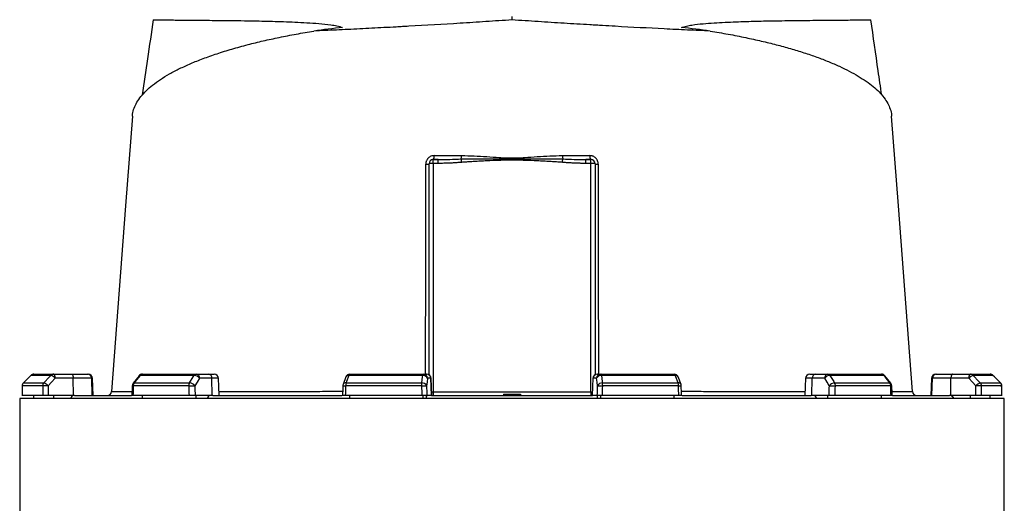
# Model space of a CAD drawing. Header units: millimetres. Extents: x 6509 to 14247, y 2145 to 17923.
# Tile 7 of 9: x 8077 to 11517, y 14021 to 15711. Entities that reach past the tile are written whole.
import ezdxf

# ---------------------------------------------------------------- set-up
doc = ezdxf.new("R2010")
doc.units = ezdxf.units.MM
doc.header["$LTSCALE"] = 5

msp = doc.modelspace()

# ---------------------------------------------------------------- linework, layer by layer
at = {"color": 7, "linetype": 'Continuous', "lineweight": 25}
for p, q in [((9797.1, 15710.3), (9797.1, 15722.6)), ((9507.1, 14470.9), (9507.1, 15207.6)), ((9522.1, 15208.9), (9522.1, 15222.6)), ((9522.1, 15222.6), (9539.2, 15222.6)), ((9522.1, 15208.9), (9522.1, 14411.3)), ((9539.2, 15208.9), (9522.1, 15208.9)), ((9539.2, 15208.9), (9539.2, 15222.6)), ((10055, 15208.9), (10055, 15222.6)), ((10055, 15222.6), (10072.1, 15222.6)), ((10072.1, 15208.9), (10055, 15208.9)), ((10072.1, 15208.9), (10072.1, 15222.6)), ((10072.1, 14411.3), (10072.1, 15208.9)), ((10087.1, 15207.6), (10087.1, 14470.8)), ((8116, 14468.2), (8090.1, 14442)), ((8185.8, 14468.2), (8116.3, 14468.2)), ((8126.7, 14472.6), (8195.8, 14472.6)), ((8195.8, 14472.6), (8258.9, 14472.6)), ((8264.1, 14458.2), (8201, 14458.2)), ((8258.9, 14472.6), (8313.8, 14472.6)), ((8264.8, 14397.6), (8264.1, 14458.2)), ((8328.6, 14458.2), (8264.1, 14458.2)), ((8313.8, 14472.6), (8316.4, 14472.6)), ((8330.7, 14397.6), (8328.6, 14458.2)), ((8333.5, 14397.6), (8331.4, 14458.2)), ((8493.9, 14466.9), (8473.2, 14440.7)), ((8686.8, 14468.2), (8497.6, 14468.2)), ((8505.6, 14472.6), (8693.7, 14472.6)), ((8693.7, 14472.6), (8736.8, 14472.6)), ((8748.3, 14458.2), (8705.2, 14458.2)), ((8736.8, 14472.6), (8756.7, 14472.6)), ((8749.9, 14397.6), (8748.3, 14458.2)), ((8773.8, 14397.6), (8771.7, 14458.2)), ((9216.6, 14462.9), (9206.8, 14436.7)), ((9485.3, 14468.2), (9227.1, 14468.2)), ((9230.6, 14472.6), (9487.2, 14472.6)), ((9487.2, 14472.6), (9498.8, 14472.6)), ((9498.8, 14472.6), (9500, 14472.6)), ((9513.5, 14458.2), (9502, 14458.2)), ((9515.6, 14397.6), (9513.5, 14458.2)), ((9517.1, 14397.6), (9515, 14458.2)), ((10079.3, 14458.2), (10077.2, 14397.6)), ((10078.8, 14397.6), (10080.9, 14458.2)), ((10092.7, 14458.2), (10080.9, 14458.2)), ((10094.3, 14472.6), (10095.6, 14472.6)), ((10095.6, 14472.6), (10107.4, 14472.6)), ((10107.4, 14472.6), (10363.7, 14472.6)), ((10367.3, 14468.2), (10109.4, 14468.2)), ((10387.7, 14436.7), (10377.8, 14462.9)), ((10822.7, 14458.2), (10820.6, 14397.6)), ((10837.7, 14472.6), (10857.8, 14472.6)), ((10844.7, 14397.6), (10846.3, 14458.2)), ((10889.6, 14458.2), (10846.3, 14458.2)), ((10857.8, 14472.6), (10901, 14472.6)), ((10901, 14472.6), (11088.4, 14472.6)), ((11096.5, 14468.2), (10907.9, 14468.2)), ((11120.9, 14440.7), (11100.2, 14466.9)), ((11262.7, 14458.2), (11260.6, 14397.6)), ((11262.8, 14458.2), (11260.7, 14397.6)), ((11263.7, 14397.6), (11265.7, 14458.2)), ((11330.6, 14458.2), (11265.7, 14458.2)), ((11277.7, 14472.6), (11277.8, 14472.6)), ((11277.8, 14472.6), (11280.5, 14472.6)), ((11280.5, 14472.6), (11335.7, 14472.6)), ((11329.9, 14397.6), (11330.6, 14458.2)), ((11393.7, 14458.2), (11330.6, 14458.2)), ((11335.7, 14472.6), (11398.8, 14472.6)), ((11398.8, 14472.6), (11467.1, 14472.6)), ((11477.5, 14468.2), (11408.8, 14468.2)), ((11467.1, 14472.6), (11467.4, 14472.6)), ((11503.7, 14442), (11477.7, 14468.2)), ((11504.1, 14442), (11478.1, 14468.2)), ((8157.4, 14431.4), (8086, 14431.4)), ((8090.3, 14442), (8161.5, 14442)), ((8667.9, 14431.4), (8473.6, 14431.4)), ((8476.9, 14442), (8670.7, 14442)), ((9480.9, 14431.4), (9215.9, 14431.4)), ((9217.3, 14442), (9481.7, 14442)), ((10113, 14442), (10377.2, 14442)), ((10378.7, 14431.4), (10113.9, 14431.4)), ((10924.1, 14442), (11117.2, 14442)), ((11120.6, 14431.4), (10927, 14431.4)), ((11433.2, 14442), (11503.5, 14442)), ((11507.8, 14431.4), (11437.3, 14431.4)), ((8077.1, 14387.6), (8077.1, 13942.5)), ((11517.1, 14387.6), (8077.1, 14387.6)), ((8157.8, 14397.6), (8085.7, 14397.6)), ((8126.7, 14387.6), (8126.7, 14397.6)), ((8264.8, 14397.6), (8177.1, 14397.6)), ((8195.8, 14387.6), (8195.8, 14397.6)), ((8253.2, 14387.6), (8258.9, 14393.7)), ((8258.9, 14393.7), (8258.9, 14397.6)), ((8268.3, 14397.6), (8264.8, 14397.6)), ((8268.3, 14397.6), (8467.4, 14397.6)), ((8668.8, 14397.6), (8472.8, 14397.6)), ((8505.6, 14387.6), (8505.6, 14397.6)), ((8749.9, 14397.6), (8690, 14397.6)), ((8693.7, 14387.6), (8693.7, 14397.6)), ((8732.9, 14387.6), (8736.8, 14393.7)), ((8736.8, 14393.7), (8736.8, 14397.6)), ((8752.3, 14397.6), (8749.9, 14397.6)), ((8752.3, 14397.6), (9203.1, 14397.6)), ((9482.1, 14397.6), (9214.7, 14397.6)), ((9230.6, 14387.6), (9230.6, 14397.6)), ((9487.2, 14387.6), (9487.2, 14397.6)), ((9497.7, 14387.6), (9498.8, 14393.7)), ((9498.8, 14393.7), (9498.8, 14397.6)), ((9515.6, 14397.6), (9499.6, 14397.6)), ((9516.2, 14397.6), (9515.6, 14397.6)), ((9516.2, 14397.6), (10078.1, 14397.6)), ((9522.1, 14411.3), (10072.1, 14411.3)), ((9522.1, 14411.3), (9522.1, 14397.6)), ((9766.8, 14402.6), (9767.1, 14397.6)), ((9766.8, 14402.6), (9797.1, 14402.6)), ((9797.1, 14402.6), (9797.1, 14397.6)), ((9797.1, 14402.6), (9827.3, 14402.6)), ((9827.3, 14402.6), (9827.1, 14397.6)), ((10072.1, 14411.3), (10072.1, 14397.6)), ((10078.8, 14397.6), (10078.1, 14397.6)), ((10095.2, 14397.6), (10078.8, 14397.6)), ((10095.6, 14393.3), (10095.6, 14397.6)), ((10096.6, 14387.6), (10095.6, 14393.3)), ((10107.4, 14387.6), (10107.4, 14397.6)), ((10379.8, 14397.6), (10112.7, 14397.6)), ((10363.7, 14387.6), (10363.7, 14397.6)), ((10391.7, 14397.6), (10842, 14397.6)), ((10844.7, 14397.6), (10842, 14397.6)), ((10904.8, 14397.6), (10844.7, 14397.6)), ((10857.8, 14393.3), (10857.8, 14397.6)), ((10857.8, 14393.3), (10861.4, 14387.6)), ((10901, 14387.6), (10901, 14397.6)), ((11121.3, 14397.6), (10926.1, 14397.6)), ((11088.4, 14387.6), (11088.4, 14397.6)), ((11127, 14397.6), (11325.9, 14397.6)), ((11195.4, 14411.5), (11195.5, 14411.5)), ((11329.9, 14397.6), (11325.9, 14397.6)), ((11417.7, 14397.6), (11329.9, 14397.6)), ((11335.7, 14393.3), (11335.7, 14397.6)), ((11335.7, 14393.3), (11341, 14387.6)), ((11398.8, 14387.6), (11398.8, 14397.6)), ((11508.1, 14397.6), (11436.9, 14397.6)), ((11467.1, 14387.6), (11467.1, 14397.6)), ((11467.4, 14387.6), (11467.4, 14397.6)), ((11517.1, 13942.5), (11517.1, 14387.6))]:
    msp.add_line(p, q, dxfattribs=at)
at = {"color": 8, "linetype": 'Continuous', "lineweight": 25}
for p, q in [((8116, 14468.2), (8116.3, 14468.2)), ((8331.4, 14458.2), (8328.6, 14458.2)), ((8771.7, 14458.2), (8748.3, 14458.2)), ((9515, 14458.2), (9513.5, 14458.2)), ((10080.9, 14458.2), (10079.3, 14458.2)), ((10846.3, 14458.2), (10822.7, 14458.2)), ((11262.8, 14458.2), (11262.7, 14458.2)), ((11265.7, 14458.2), (11262.8, 14458.2)), ((11467.5, 14472.6), (11467.4, 14472.6)), ((11477.5, 14468.2), (11477.8, 14468.2)), ((8085.7, 14431.5), (8086, 14431.4)), ((8090, 14442), (8090.3, 14442)), ((11503.5, 14442), (11503.7, 14442)), ((11507.8, 14431.4), (11508.1, 14431.5))]:
    msp.add_line(p, q, dxfattribs=at)
at = {"color": 7, "linetype": 'Continuous', "lineweight": 25, "flags": 128}
for points in [[(8470.8, 15374.4), (8447.1, 15060.8), (8398.1, 14411.5)], [(11196, 14411.5), (11147, 15060.8), (11123.3, 15374.4)], [(9620.7, 15212.5), (9620.6, 15214.4), (9620.5, 15216.1), (9620.3, 15217.9), (9620.2, 15219.5), (9620.1, 15221), (9619.9, 15222.3), (9619.8, 15223.4), (9619.8, 15224.4)], [(9973.4, 15212.5), (9973.5, 15214.4), (9973.7, 15216.1), (9973.8, 15217.9), (9973.9, 15219.5), (9974.1, 15221), (9974.2, 15222.3), (9974.3, 15223.4), (9974.4, 15224.4)], [(8116.3, 14468.2), (8095.2, 14447), (8090.3, 14442)], [(8161.5, 14442), (8181.2, 14463.2), (8185.8, 14468.2)], [(8201, 14458.2), (8188.6, 14444.8), (8176.7, 14431.9)], [(8201, 14458.2), (8200.9, 14461), (8200.5, 14463.7), (8200.1, 14466.2), (8199.4, 14468.4), (8198.6, 14470.2), (8197.8, 14471.5), (8196.8, 14472.4), (8195.8, 14472.6)], [(8258.9, 14472.6), (8259.9, 14472.4), (8260.8, 14471.5), (8261.7, 14470.2), (8262.5, 14468.4), (8263.1, 14466.2), (8263.6, 14463.7), (8263.9, 14461), (8264.1, 14458.2)], [(8497.6, 14468.2), (8480.9, 14447), (8476.9, 14442)], [(8670.7, 14442), (8683.7, 14463.2), (8686.8, 14468.2)], [(8705.2, 14458.2), (8697, 14444.8), (8689.1, 14431.9)], [(9227.1, 14468.2), (9219.2, 14447), (9217.3, 14442)], [(9481.7, 14442), (9484.6, 14463.2), (9485.3, 14468.2)], [(9485.3, 14468.2), (9485.5, 14469.2), (9485.7, 14470.1), (9485.9, 14470.9), (9486.2, 14471.5), (9486.4, 14472), (9486.7, 14472.3), (9486.9, 14472.6), (9487.2, 14472.6)], [(9502, 14458.2), (9500.1, 14444.8), (9498.4, 14431.9)], [(10096.3, 14431.9), (10094.5, 14444.8), (10092.7, 14458.2)], [(10109.4, 14468.2), (10109.2, 14469.2), (10108.9, 14470.1), (10108.7, 14470.9), (10108.5, 14471.5), (10108.2, 14472), (10107.9, 14472.3), (10107.7, 14472.6), (10107.4, 14472.6)], [(10109.4, 14468.2), (10112.3, 14447), (10113, 14442)], [(10377.2, 14442), (10369.2, 14463.2), (10367.3, 14468.2)], [(10905.7, 14431.9), (10897.8, 14444.8), (10889.6, 14458.2)], [(10907.9, 14468.2), (10921, 14447), (10924.1, 14442)], [(11117.2, 14442), (11100.5, 14463.2), (11096.5, 14468.2)], [(11335.7, 14472.6), (11334.7, 14472.4), (11333.8, 14471.5), (11332.9, 14470.2), (11332.1, 14468.4), (11331.5, 14466.2), (11331, 14463.7), (11330.7, 14461), (11330.6, 14458.2)], [(11393.7, 14458.2), (11393.8, 14461), (11394.2, 14463.7), (11394.6, 14466.2), (11395.3, 14468.4), (11396, 14470.2), (11396.9, 14471.5), (11397.8, 14472.4), (11398.8, 14472.6)], [(11418.1, 14431.9), (11406.2, 14444.8), (11393.7, 14458.2)], [(11408.8, 14468.2), (11428.5, 14447), (11433.2, 14442)], [(11503.5, 14442), (11482.5, 14463.2), (11477.5, 14468.2)], [(8085.7, 14431.5), (8085.6, 14422.9), (8085.5, 14397)], [(8470, 14431.8), (8469.8, 14423.1), (8469.2, 14397.2)], [(8667.9, 14431.4), (8670.3, 14431.5), (8673, 14431.6), (8675.9, 14431.7), (8678.9, 14431.8), (8681.8, 14431.9), (8684.5, 14431.9), (8687, 14431.9), (8689.1, 14431.9)], [(9205.9, 14431.9), (9205.6, 14423.3), (9204.7, 14397.4)], [(9480.9, 14431.4), (9483.9, 14431.5), (9486.8, 14431.6), (9489.6, 14431.7), (9492.2, 14431.8), (9494.4, 14431.9), (9496.2, 14431.9), (9497.6, 14431.9), (9498.4, 14431.9)], [(10096.3, 14431.9), (10097.1, 14431.9), (10098.5, 14431.9), (10100.3, 14431.9), (10102.6, 14431.8), (10105.2, 14431.7), (10108, 14431.6), (10110.9, 14431.5), (10113.9, 14431.4)], [(10389.7, 14397.4), (10389.5, 14406), (10388.6, 14431.9)], [(10905.7, 14431.9), (10907.9, 14431.9), (10910.3, 14431.9), (10913.1, 14431.9), (10916, 14431.8), (10918.9, 14431.7), (10921.8, 14431.6), (10924.5, 14431.5), (10927, 14431.4)], [(11124.9, 14397.2), (11124.7, 14405.9), (11124.1, 14431.8)], [(11508.3, 14397), (11508.3, 14405.6), (11508.1, 14431.5)], [(11508.6, 14397), (11508.6, 14405.6), (11508.4, 14431.5)]]:
    msp.add_lwpolyline(points, dxfattribs=at)
at = {"color": 8, "linetype": 'Continuous', "lineweight": 25, "flags": 128}
for points in [[(11504.1, 14441.6), (11504.1, 14441.9), (11504.1, 14442)], [(11508.1, 14431.6), (11508.4, 14431.5), (11508.4, 14431.5)]]:
    msp.add_lwpolyline(points, dxfattribs=at)
at = {"color": 7, "linetype": 'Continuous', "lineweight": 25}
for centre, radius, start, end in [((9498, 15233.3), 27.2, 264.9899, 289.5045), ((9522.1, 15207.6), 15, 90, 180), ((9518.3, 15164.9), 44.2, 85.1662, 104.7959), ((9507.6, 15233.2), 17.9, 323.8872, 9.4318), ((9563.7, 15235.5), 57.2, 348.7876, 0.5467), ((10030.4, 15235.5), 57.2, 179.4533, 191.2124), ((10086.5, 15233.2), 17.9, 170.5682, 216.1128), ((10072.1, 15207.6), 15, 0, 90), ((10075.8, 15164.9), 44.2, 75.2041, 94.8338), ((10096.1, 15233.3), 27.2, 250.4955, 275.0101), ((8126.7, 14457.6), 15, 90, 135.26), ((8126.7, 14458), 14.6, 90.0873, 135.6128), ((8195.9, 14458.9), 13.7, 90.3232, 137.1477), ((8177.6, 14439.4), 30, 38.6816, 74.0016), ((8313.7, 14457.7), 14.9, 1.5844, 89.6157), ((8316.4, 14457.6), 15, 2, 90), ((8505.6, 14457.6), 15, 90, 141.7725), ((8506, 14462.4), 10.2, 92.0203, 145.2003), ((8694.3, 14464.2), 8.5, 93.9132, 151.2585), ((8685.8, 14444.6), 23.6, 34.9109, 87.5745), ((8691.8, 14459.3), 13.5, 355.1131, 81.8137), ((8734.9, 14459.3), 13.5, 355.1131, 81.8137), ((8756.7, 14457.6), 15, 2, 90), ((9230.6, 14457.6), 15, 90, 159.5258), ((9232.4, 14467.6), 5.3, 109.1254, 173.3911), ((9487.1, 14452.3), 16, 21.4114, 96.2858), ((9487.1, 14457.8), 14.9, 1.5535, 89.5868), ((9498.7, 14457.8), 14.9, 1.5535, 89.5868), ((9500, 14457.6), 15, 2, 90), ((10094.3, 14457.6), 15, 90, 178), ((10095.7, 14457.8), 14.9, 90.4299, 178.4642), ((10107.5, 14457.8), 14.9, 90.4299, 178.4642), ((10107.6, 14452.2), 16.1, 83.7717, 158.4502), ((10363.7, 14457.6), 15, 20.6328, 90), ((10362, 14467.6), 5.31, 6.8503, 71.1708), ((10837.7, 14457.6), 15, 90, 178), ((10859.7, 14459.3), 13.5, 98.2836, 184.9489), ((10903, 14459.3), 13.5, 98.2836, 184.9489), ((10908.9, 14444.6), 23.7, 92.4865, 145.0422), ((10900.4, 14464.1), 8.54, 28.8934, 86.1419), ((11088.4, 14457.6), 15, 38.3015, 90), ((11088.1, 14462.4), 10.3, 34.9104, 88.0089), ((11277.7, 14457.6), 15, 90, 178), ((11277.8, 14457.6), 15, 90, 178), ((11280.6, 14457.7), 14.9, 90.4003, 178.4327), ((11417.2, 14439.4), 30.1, 106.1383, 141.304), ((11398.7, 14458.9), 13.8, 42.8961, 89.6839), ((11467.1, 14457.6), 15, 44.7537, 90), ((11467.1, 14458), 14.6, 44.4097, 89.916), ((11467.4, 14457.6), 15, 44.74, 90), ((8100.7, 14431.4), 15, 135.2608, 179.6336), ((8101.1, 14431.4), 15.1, 135.6044, 180.0823), ((8172.9, 14431.5), 15.5, 137.1067, 180.2712), ((8174.4, 14160.8), 271.1, 89.5172, 93.5938), ((8153.3, 14413.2), 30, 38.6896, 73.9853), ((8485, 14431.4), 15, 141.7733, 178.6994), ((8491.2, 14431.7), 17.7, 144.1698, 180.8893), ((8687.7, 14431.8), 19.8, 148.8818, 181.0895), ((8669.7, 14418.4), 23.6, 34.9138, 87.5575), ((9220.9, 14431.4), 15, 159.5263, 178.114), ((9250.9, 14432), 35, 163.3513, 180.9432), ((9544.1, 14432), 63.2, 170.9146, 180.5686), ((9483.4, 14426.1), 16, 21.4088, 96.2674), ((10111.3, 14426), 16.1, 83.7901, 158.4528), ((10051.8, 14432), 62.1, 359.4217, 9.2529), ((10344, 14432), 34.7, 359.0507, 16.8041), ((10373.6, 14431.4), 15, 1.8837, 20.6323), ((10925.1, 14418.4), 23.7, 92.5035, 145.0392), ((10907.2, 14431.8), 19.7, 358.9135, 31.2297), ((11103, 14431.7), 17.6, 359.116, 35.9201), ((11109.1, 14431.4), 15, 1.2954, 38.3008), ((11441.5, 14413.1), 30.1, 106.1545, 141.296), ((11420.4, 14162.6), 269.3, 86.3935, 90.4906), ((11421.8, 14431.5), 15.5, 359.7338, 42.9352), ((11492.7, 14431.4), 15.1, 359.9207, 44.4178), ((11493.1, 14431.4), 15, 0.3597, 44.7529), ((11493.4, 14431.4), 15, 0.3664, 44.7392), ((8383.1, 14412.6), 15, 270.0181, 356.0131), ((11211, 14412.6), 15, 183.7889, 269.9009)]:
    msp.add_arc(centre, radius, start, end, dxfattribs=at)
at = {"color": 8, "linetype": 'Continuous', "lineweight": 25}
for centre, radius, start, end in [((8497, 14464), 4.3, 82.1445, 137.0242), ((9225.6, 14458.2), 10.2, 81.5921, 152.4613), ((10368.8, 14458.2), 10.2, 27.6192, 98.4249), ((11097.1, 14464), 4.25, 43.011, 97.891), ((8473.3, 14447.6), 16.2, 258.1953, 270.9956), ((8476.4, 14437.8), 4.29, 82.1841, 136.9834), ((9220.5, 14626.3), 194.9, 265.702, 268.6449), ((9215.8, 14431.9), 10.2, 81.6252, 152.369), ((10378.7, 14432), 10.2, 27.7398, 98.3888), ((10377.3, 14559.6), 128.2, 270.6107, 275.0637), ((11117.8, 14437.8), 4.25, 43.0538, 97.8509), ((11120.9, 14447.2), 15.8, 268.9341, 281.938)]:
    msp.add_arc(centre, radius, start, end, dxfattribs=at)
at = {"color": 7, "linetype": 'Continuous', "lineweight": 25}
for centre, major_axis, ratio, start_param, end_param in [((9870, 15239), (1732.9, 0), 0.278119, 1.964434, 2.028043), ((9724.2, 15239), (1732.9, 0), 0.278119, 1.11355, 1.177159), ((9786.7, 14042.8), (303.7, 49111.2), 0.034679, 1.563098, 1.563786), ((9786.7, 14042.8), (-595.1, 49111.2), 0.033076, 1.562483, 1.563171), ((9791.9, 14043.4), (-589.9, 49111.2), 0.03279, 1.56249, 1.563189), ((9788.1, 14042.8), (1115.1, 49111.2), 0.026932, 1.563495, 1.564183), ((9788.1, 14042.8), (-1327.8, 49111.2), 0.022581, 1.562273, 1.562961), ((9799.6, 14043.4), (-1316.3, 49111.2), 0.022385, 1.562284, 1.562982), ((9791.9, 14042.8), (1626.9, 49111.2), 0.011979, 1.563281, 1.563969), ((9791.9, 14042.8), (-1704.3, 49111.2), 0.006051, 1.562674, 1.563362), ((9806.7, 14043.4), (-1689.5, 49111.2), 0.005998, 1.562677, 1.563376), ((9782.3, 14043.4), (1688.5, 49111.2), 0.006115, 4.719813, 4.720512), ((9797.1, 14042.8), (1703.3, 49111.2), 0.006169, 4.719828, 4.720516), ((9797.1, 14042.8), (-1624.9, 49111.2), 0.012091, 4.719214, 4.719902), ((9790.8, 14043.4), (1312.6, 49111.2), 0.022476, 4.720204, 4.720902), ((9802.2, 14042.8), (1324, 49111.2), 0.022672, 4.720225, 4.720913), ((9802.2, 14042.8), (-1110.6, 49111.2), 0.02701, 4.719003, 4.719691), ((9800.9, 14043.4), (584.5, 49111.2), 0.03283, 4.719994, 4.720692), ((9806, 14042.8), (589.6, 49111.2), 0.033117, 4.720011, 4.720699), ((9806, 14042.8), (-297.9, 49111.2), 0.0347, 4.719403, 4.720091)]:
    msp.add_ellipse(centre, major_axis=major_axis, ratio=ratio, start_param=start_param, end_param=end_param, dxfattribs=at)
at = {"color": 8, "linetype": 'Continuous', "lineweight": 25}
for centre, start_param, end_param in [((9522.1, 14412.6), 4.344254, 4.712389), ((10072.1, 14412.6), 4.712389, 5.0971)]:
    msp.add_ellipse(centre, major_axis=(15, 0), ratio=0.087156, start_param=start_param, end_param=end_param, dxfattribs=at)
at = {"color": 7, "linetype": 'Continuous', "lineweight": 25}
for points, knots in [([(8543.3, 15711), (8536.8, 15665.3), (8524.3, 15577.7), (8511.6, 15490), (8505.5, 15448)], [0, 0, 0, 0, 0.520782, 1, 1, 1, 1]), ([(8543.5, 15711), (8543.4, 15711), (8542.7, 15710.9), (8545.4, 15710.8), (8551.7, 15710.7), (8562.4, 15710.5), (8577.2, 15710.4), (8596.3, 15710.2), (8619.6, 15710), (8646.8, 15709.7), (8677.6, 15709.5), (8711.8, 15709.2), (8749.8, 15708.8), (8791.8, 15708.4), (8837.5, 15707.9), (8881.6, 15707.2), (8922.7, 15706.4), (8960.1, 15705.6), (8998.8, 15704.4), (9038.8, 15702.9), (9080, 15700.8), (9122.2, 15697.9), (9157.6, 15694.2), (9185.7, 15689.8), (9198.8, 15686), (9205.3, 15684.1)], [0, 0, 0, 0, 0.005186, 0.058945, 0.111229, 0.163552, 0.215836, 0.269629, 0.323465, 0.377258, 0.429699, 0.482181, 0.534623, 0.588534, 0.642488, 0.696402, 0.733986, 0.771571, 0.80934, 0.84711, 0.885212, 0.923346, 0.961555, 0.980731, 1, 1, 1, 1]), ([(9797.1, 15710.3), (9766.5, 15708.3), (9736.1, 15706.3), (9675.6, 15702.3), (9645.4, 15700.4), (9555.4, 15694.8), (9495.9, 15691.3), (9429.5, 15687.5), (9422.1, 15687.1), (9407.5, 15686.3), (9400.2, 15685.9), (9378.4, 15684.7), (9364, 15684), (9321.1, 15681.7), (9293, 15680.2), (9237.7, 15677.5), (9210.5, 15676.2), (9157, 15673.7), (9130.7, 15672.6), (9104.9, 15671.4)], [0, 0, 0, 0, 0.125, 0.125, 0.25, 0.25, 0.5, 0.5, 0.53125, 0.53125, 0.5625, 0.5625, 0.625, 0.625, 0.75, 0.75, 0.875, 0.875, 1, 1, 1, 1]), ([(10489.2, 15671.4), (10476.2, 15672), (10463.1, 15672.6), (10436.7, 15673.8), (10423.4, 15674.4), (10383.2, 15676.2), (10356, 15677.5), (10273.1, 15681.6), (10216.3, 15684.6), (10143.3, 15688.7), (10128.6, 15689.6), (10106.3, 15690.9), (10098.9, 15691.3), (10084, 15692.2), (10076.5, 15692.6), (10039.1, 15694.8), (10009.1, 15696.6), (9948.8, 15700.4), (9918.6, 15702.3), (9858, 15706.3), (9827.6, 15708.3), (9797.1, 15710.3)], [0, 0, 0, 0, 0.0625, 0.0625, 0.125, 0.125, 0.25, 0.25, 0.5, 0.5, 0.5625, 0.5625, 0.59375, 0.59375, 0.625, 0.625, 0.75, 0.75, 0.875, 0.875, 1, 1, 1, 1]), ([(10388.8, 15684.1), (10394.7, 15685.8), (10406.6, 15689.3), (10432.1, 15693.6), (10464.4, 15697.4), (10516.2, 15701), (10579.3, 15704), (10651.1, 15706.1), (10711.2, 15707.2), (10760.7, 15707.9), (10800.9, 15708.4), (10840.9, 15708.8), (10879.8, 15709.2), (10916.9, 15709.5), (10950.1, 15709.8), (10979.1, 15710), (11003.5, 15710.2), (11022.4, 15710.4), (11036.2, 15710.6), (11045.3, 15710.7), (11050.3, 15710.9), (11050.3, 15710.9), (11050.4, 15711)], [0, 0, 0, 0, 0.017468, 0.035065, 0.069973, 0.104891, 0.174901, 0.244836, 0.314763, 0.362267, 0.409798, 0.457301, 0.514002, 0.570754, 0.627454, 0.686074, 0.74475, 0.80337, 0.856096, 0.908863, 0.961589, 1, 1, 1, 1]), ([(11088.6, 15447.9), (11084.6, 15475.9), (11071.9, 15563.7), (11059.3, 15651.4), (11050.8, 15711)], [0, 0, 0, 0, 0.319571, 1, 1, 1, 1]), ([(8471.3, 15374.4), (8471.3, 15376.6), (8471.4, 15385.9), (8476.3, 15401.9), (8485.8, 15422.5), (8499.8, 15442.6), (8518.1, 15462.6), (8540.9, 15482.6), (8568.3, 15502.4), (8599.8, 15521.6), (8635.2, 15540.1), (8674.3, 15558), (8717.8, 15575.5), (8765.8, 15592.4), (8818.1, 15608.7), (8872.3, 15623.6), (8927.6, 15637.2), (8983.8, 15649.4), (9042.7, 15661), (9084.2, 15668), (9104.9, 15671.4)], [0, 0, 0, 0, 0.018575, 0.078777, 0.136481, 0.194229, 0.251933, 0.311283, 0.37068, 0.430029, 0.488119, 0.546255, 0.604342, 0.66429, 0.724292, 0.784236, 0.837833, 0.891429, 0.945714, 1, 1, 1, 1]), ([(10489.2, 15671.4), (10510.5, 15667.9), (10553.1, 15660.7), (10612.7, 15648.9), (10668.6, 15636.7), (10720.7, 15623.9), (10770.5, 15610.2), (10817.7, 15595.8), (10862.2, 15580.6), (10903.5, 15564.7), (10941.4, 15548.4), (10976, 15531.5), (11007.3, 15514), (11035.2, 15495.9), (11059.6, 15477.3), (11080.4, 15458.3), (11097.3, 15438.7), (11110.4, 15418.8), (11118.9, 15398.5), (11123.1, 15383.7), (11123, 15375.6), (11123, 15374.4)], [0, 0, 0, 0, 0.0557514, 0.1116966, 0.1642178, 0.2167787, 0.269301, 0.3232694, 0.3772789, 0.4312489, 0.4852794, 0.5393488, 0.5933811, 0.648813, 0.7042847, 0.759718, 0.8169077, 0.8741398, 0.9313297, 0.9901231, 1, 1, 1, 1]), ([(9525.3, 15236.1), (9523.3, 15236.1), (9521.4, 15235.9), (9517.6, 15235.2), (9515.7, 15234.6), (9512.2, 15233.1), (9510.5, 15232.2), (9507.2, 15230), (9505.7, 15228.8), (9503.6, 15226.7), (9503, 15226), (9501.7, 15224.4), (9501.2, 15223.6), (9499.5, 15221.2), (9498.6, 15219.5), (9497.5, 15216.7), (9497.2, 15215.8), (9496.6, 15213.9), (9496.4, 15213), (9495.8, 15210.1), (9495.6, 15208.1), (9495.6, 15206.2)], [0, 0, 0, 0, 0.125, 0.125, 0.25, 0.25, 0.375, 0.375, 0.5, 0.5, 0.5625, 0.5625, 0.625, 0.625, 0.75, 0.75, 0.8125, 0.8125, 0.875, 0.875, 1, 1, 1, 1]), ([(9525.3, 15236.1), (9541.1, 15236.1), (9557, 15236.1), (9588.9, 15236.1), (9604.9, 15236.1), (9620.9, 15236.1)], [0, 0, 0, 0, 0.5, 0.5, 1, 1, 1, 1]), ([(9539.2, 15222.6), (9552.6, 15222.6), (9566, 15222.8), (9592.9, 15223.4), (9606.3, 15223.9), (9619.8, 15224.4)], [0, 0, 0, 0, 0.5, 0.5, 1, 1, 1, 1]), ([(9620.7, 15212.5), (9617.9, 15212.3), (9612.3, 15211.9), (9603.9, 15211.3), (9595.8, 15210.8), (9587.8, 15210.3), (9579, 15209.9), (9569.4, 15209.5), (9559.1, 15209.2), (9549, 15209), (9542.4, 15209), (9539.2, 15208.9)], [0, 0, 0, 0, 0.104816, 0.207215, 0.307202, 0.40478, 0.499954, 0.630563, 0.75743, 0.88057, 1, 1, 1, 1]), ([(9619.8, 15224.4), (9634.5, 15225), (9649.3, 15225.3), (9678.8, 15225.4), (9693.6, 15225.4), (9723.1, 15225.1), (9737.9, 15224.8), (9767.5, 15224.4), (9782.3, 15224.2), (9811.9, 15224.2), (9826.6, 15224.4), (9856.2, 15224.8), (9871, 15225.1), (9900.5, 15225.4), (9915.3, 15225.4), (9944.8, 15225.3), (9959.6, 15225), (9974.4, 15224.4)], [0, 0, 0, 0, 0.125, 0.125, 0.25, 0.25, 0.375, 0.375, 0.5, 0.5, 0.625, 0.625, 0.75, 0.75, 0.875, 0.875, 1, 1, 1, 1]), ([(9973.4, 15212.5), (9970.7, 15212.7), (9965.2, 15213.1), (9956.8, 15213.7), (9948, 15214.3), (9938.8, 15214.9), (9925.4, 15215.7), (9907.5, 15216.7), (9878.1, 15218.1), (9848.5, 15219.3), (9819.1, 15220.1), (9797, 15220.3), (9774.9, 15220.1), (9745.5, 15219.3), (9716, 15218.1), (9686.6, 15216.7), (9666.7, 15215.6), (9649.3, 15214.5), (9634.7, 15213.6), (9625.3, 15212.9), (9620.7, 15212.5)], [0, 0, 0, 0, 0.022719, 0.046582, 0.071589, 0.09774, 0.125036, 0.186114, 0.250071, 0.375092, 0.437604, 0.500132, 0.562638, 0.62512, 0.750066, 0.813982, 0.875017, 0.919854, 0.961514, 1, 1, 1, 1]), ([(9620.9, 15236.1), (9635.5, 15236.1), (9650.1, 15235.7), (9679.4, 15234.4), (9694, 15233.5), (9723.4, 15231.5), (9738, 15230.4), (9760.1, 15229.1), (9767.4, 15228.7), (9782.2, 15228.1), (9789.5, 15227.9), (9804.3, 15227.9), (9811.7, 15228.1), (9826.4, 15228.7), (9833.8, 15229.1), (9855.9, 15230.4), (9870.6, 15231.5), (9900, 15233.5), (9914.6, 15234.4), (9944, 15235.7), (9958.6, 15236.1), (9973.3, 15236.1)], [0, 0, 0, 0, 0.125, 0.125, 0.25, 0.25, 0.375, 0.375, 0.4375, 0.4375, 0.5, 0.5, 0.5625, 0.5625, 0.625, 0.625, 0.75, 0.75, 0.875, 0.875, 1, 1, 1, 1]), ([(10055, 15208.9), (10053.1, 15208.9), (10049.4, 15209), (10043.8, 15209), (10038, 15209.1), (10032.2, 15209.3), (10026.3, 15209.4), (10020.2, 15209.7), (10011.8, 15210), (10000.9, 15210.6), (9987.3, 15211.5), (9978.1, 15212.2), (9973.4, 15212.5)], [0, 0, 0, 0, 0.067781, 0.136771, 0.206972, 0.278388, 0.351022, 0.424878, 0.499957, 0.659943, 0.826617, 1, 1, 1, 1]), ([(10098.5, 15206.2), (10098.5, 15208.1), (10098.3, 15210.1), (10097.6, 15214), (10097, 15215.9), (10095.9, 15218.6), (10095.5, 15219.5), (10094.5, 15221.2), (10094, 15222.1), (10092.4, 15224.5), (10091.1, 15226), (10088.4, 15228.8), (10086.9, 15230), (10083.6, 15232.2), (10081.9, 15233.1), (10079.2, 15234.2), (10078.3, 15234.6), (10076.5, 15235.1), (10075.5, 15235.4), (10072.7, 15235.9), (10070.8, 15236.1), (10068.9, 15236.1)], [0, 0, 0, 0, 0.125, 0.125, 0.25, 0.25, 0.3125, 0.3125, 0.375, 0.375, 0.5, 0.5, 0.625, 0.625, 0.75, 0.75, 0.8125, 0.8125, 0.875, 0.875, 1, 1, 1, 1]), ([(8177.1, 14397.6), (8176.1, 14397.6), (8175.2, 14397.6), (8173.2, 14397.6), (8172.3, 14397.6), (8170.3, 14397.6), (8169.3, 14397.6), (8167.4, 14397.6), (8166.4, 14397.6), (8164.7, 14397.6), (8163.8, 14397.6), (8162.2, 14397.6), (8161.5, 14397.6), (8160.2, 14397.6), (8159.6, 14397.6), (8158.6, 14397.6), (8158.1, 14397.6), (8157.8, 14397.6)], [0, 0, 0, 0, 0.125, 0.125, 0.25, 0.25, 0.375, 0.375, 0.5, 0.5, 0.625, 0.625, 0.75, 0.75, 0.875, 0.875, 1, 1, 1, 1]), ([(8472.8, 14397.6), (8471.9, 14397.6), (8470, 14397.6), (8469, 14397.6), (8469.3, 14397.6), (8469.3, 14397.6)], [0, 0, 0, 0, 0.477357, 0.954718, 1, 1, 1, 1]), ([(8690, 14397.6), (8689.4, 14397.6), (8688.7, 14397.6), (8687.1, 14397.6), (8686.3, 14397.6), (8684.5, 14397.6), (8683.6, 14397.6), (8681.7, 14397.6), (8680.7, 14397.6), (8678.8, 14397.6), (8677.8, 14397.6), (8675.8, 14397.6), (8674.9, 14397.6), (8673, 14397.6), (8672.1, 14397.6), (8670.4, 14397.6), (8669.5, 14397.6), (8668.8, 14397.6)], [0, 0, 0, 0, 0.125, 0.125, 0.25, 0.25, 0.375, 0.375, 0.5, 0.5, 0.625, 0.625, 0.75, 0.75, 0.875, 0.875, 1, 1, 1, 1]), ([(9214.7, 14397.6), (9213.2, 14397.6), (9210.1, 14397.6), (9206.8, 14397.6), (9204.9, 14397.6), (9204.9, 14397.6), (9204.9, 14397.6)], [0, 0, 0, 0, 0.274236, 0.548474, 0.822636, 1, 1, 1, 1]), ([(9499.6, 14397.6), (9499.4, 14397.6), (9499.1, 14397.6), (9498.4, 14397.6), (9498, 14397.6), (9496.9, 14397.6), (9496.3, 14397.6), (9494.9, 14397.6), (9494.2, 14397.6), (9492.6, 14397.6), (9491.7, 14397.6), (9489.9, 14397.6), (9488.9, 14397.6), (9487, 14397.6), (9486, 14397.6), (9484, 14397.6), (9483.1, 14397.6), (9482.1, 14397.6)], [0, 0, 0, 0, 0.125, 0.125, 0.25, 0.25, 0.375, 0.375, 0.5, 0.5, 0.625, 0.625, 0.75, 0.75, 0.875, 0.875, 1, 1, 1, 1]), ([(10112.7, 14397.6), (10111.7, 14397.6), (10110.7, 14397.6), (10108.8, 14397.6), (10107.8, 14397.6), (10105.8, 14397.6), (10104.9, 14397.6), (10103.1, 14397.6), (10102.2, 14397.6), (10100.6, 14397.6), (10099.8, 14397.6), (10098.5, 14397.6), (10097.9, 14397.6), (10096.8, 14397.6), (10096.3, 14397.6), (10095.6, 14397.6), (10095.3, 14397.6), (10095.2, 14397.6)], [0, 0, 0, 0, 0.125, 0.125, 0.25, 0.25, 0.375, 0.375, 0.5, 0.5, 0.625, 0.625, 0.75, 0.75, 0.875, 0.875, 1, 1, 1, 1]), ([(10389.7, 14397.6), (10389.6, 14397.6), (10389.3, 14397.6), (10386.8, 14397.6), (10383.4, 14397.6), (10380.8, 14397.6), (10379.8, 14397.6)], [0, 0, 0, 0, 0.2636769, 0.5382138, 0.8129091, 1, 1, 1, 1]), ([(10926.1, 14397.6), (10925.3, 14397.6), (10924.5, 14397.6), (10922.8, 14397.6), (10921.9, 14397.6), (10920, 14397.6), (10919, 14397.6), (10917.1, 14397.6), (10916.1, 14397.6), (10914.1, 14397.6), (10913.1, 14397.6), (10911.2, 14397.6), (10910.3, 14397.6), (10908.6, 14397.6), (10907.7, 14397.6), (10906.2, 14397.6), (10905.5, 14397.6), (10904.8, 14397.6)], [0, 0, 0, 0, 0.125, 0.125, 0.25, 0.25, 0.375, 0.375, 0.5, 0.5, 0.625, 0.625, 0.75, 0.75, 0.875, 0.875, 1, 1, 1, 1]), ([(11124.7, 14397.6), (11124.8, 14397.6), (11124.9, 14397.6), (11123.7, 14397.6), (11122, 14397.6), (11121.3, 14397.6)], [0, 0, 0, 0, 0.19496, 0.673841, 1, 1, 1, 1]), ([(11436.9, 14397.6), (11436.6, 14397.6), (11436.2, 14397.6), (11435.2, 14397.6), (11434.6, 14397.6), (11433.2, 14397.6), (11432.5, 14397.6), (11430.9, 14397.6), (11430.1, 14397.6), (11428.3, 14397.6), (11427.4, 14397.6), (11425.5, 14397.6), (11424.5, 14397.6), (11422.5, 14397.6), (11421.5, 14397.6), (11419.6, 14397.6), (11418.6, 14397.6), (11417.7, 14397.6)], [0, 0, 0, 0, 0.125, 0.125, 0.25, 0.25, 0.375, 0.375, 0.5, 0.5, 0.625, 0.625, 0.75, 0.75, 0.875, 0.875, 1, 1, 1, 1])]:
    msp.add_open_spline(points, degree=3, knots=knots, dxfattribs=at)
at = {"color": 8, "linetype": 'Continuous', "lineweight": 25}
for points, knots in [([(9495.3, 14472.6), (9495.4, 14519.1), (9495.4, 14632.1), (9495.5, 14797.3), (9495.6, 14955.6), (9495.6, 15087.2), (9495.6, 15166.5), (9495.6, 15206.2)], [0, 0, 0, 0, 0.189911, 0.461266, 0.67458, 0.837261, 1, 1, 1, 1]), ([(10098.5, 15206.2), (10098.5, 15140.5), (10098.5, 15009.1), (10098.6, 14824.4), (10098.7, 14665.6), (10098.7, 14552.6), (10098.8, 14492.7), (10098.8, 14472.6)], [0, 0, 0, 0, 0.269231, 0.538725, 0.755093, 0.918106, 1, 1, 1, 1]), ([(8398.6, 14411.5), (8398.5, 14411.5), (8398.2, 14411.5), (8401.7, 14411.5), (8409.2, 14411.5), (8421.1, 14411.5), (8437.6, 14411.5), (8453.7, 14411.5), (8465.8, 14411.6), (8469.5, 14411.6)], [0, 0, 0, 0, 0.07441, 0.238322, 0.402233, 0.575863, 0.749627, 0.923257, 1, 1, 1, 1]), ([(8773.3, 14412), (8790.9, 14412.1), (8826.3, 14412.1), (8883.6, 14412.2), (8943.7, 14412.3), (9007.2, 14412.4), (9073.8, 14412.5), (9140, 14412.6), (9184.6, 14412.7), (9205.2, 14412.7)], [0, 0, 0, 0, 0.1417365, 0.2861587, 0.4306919, 0.5751137, 0.7237374, 0.8724828, 1, 1, 1, 1]), ([(10389.2, 14412.7), (10409.3, 14412.7), (10452.6, 14412.6), (10517.4, 14412.5), (10583.9, 14412.4), (10648.5, 14412.3), (10708.6, 14412.2), (10763.9, 14412.1), (10800.9, 14412.1), (10819, 14412), (10821.1, 14412)], [0, 0, 0, 0, 0.123938, 0.267842, 0.415909, 0.564098, 0.712166, 0.847489, 0.982811, 1, 1, 1, 1]), ([(11124.6, 14411.6), (11125.7, 14411.6), (11135.6, 14411.5), (11150.3, 14411.5), (11168.3, 14411.5), (11181.9, 14411.5), (11191, 14411.5), (11195.7, 14411.5), (11195.5, 14411.5), (11195.4, 14411.5)], [0, 0, 0, 0, 0.022636, 0.196031, 0.36956, 0.542954, 0.721394, 0.899979, 1, 1, 1, 1])]:
    msp.add_open_spline(points, degree=3, knots=knots, dxfattribs=at)
at = {"color": 7, "linetype": 'Continuous', "lineweight": 25}
for points in [[(9539.2, 15222.6), (9533.4, 15222.6), (9527.7, 15222.6), (9522.1, 15222.6)], [(9973.3, 15236.1), (10005.3, 15236.1), (10037.1, 15236.1), (10068.9, 15236.1)], [(9974.4, 15224.4), (10001.2, 15223.4), (10028.1, 15222.6), (10055, 15222.6)], [(10072.1, 15222.6), (10066.4, 15222.6), (10060.7, 15222.6), (10055, 15222.6)], [(8258.9, 14393.7), (8260.1, 14395), (8261.3, 14396.3), (8262.5, 14397.6)], [(8736.8, 14393.7), (8737.6, 14395), (8738.4, 14396.3), (8739.2, 14397.6)], [(9498.8, 14393.7), (9499, 14395), (9499.2, 14396.3), (9499.3, 14397.6)], [(10095.6, 14393.3), (10095.4, 14394.8), (10095.2, 14396.2), (10095, 14397.6)], [(10855.1, 14397.6), (10855.9, 14396.2), (10856.8, 14394.8), (10857.8, 14393.3)], [(11331.7, 14397.6), (11333, 14396.2), (11334.3, 14394.8), (11335.7, 14393.3)]]:
    msp.add_open_spline(points, degree=3, dxfattribs=at)

doc.saveas('drawing.dxf')
